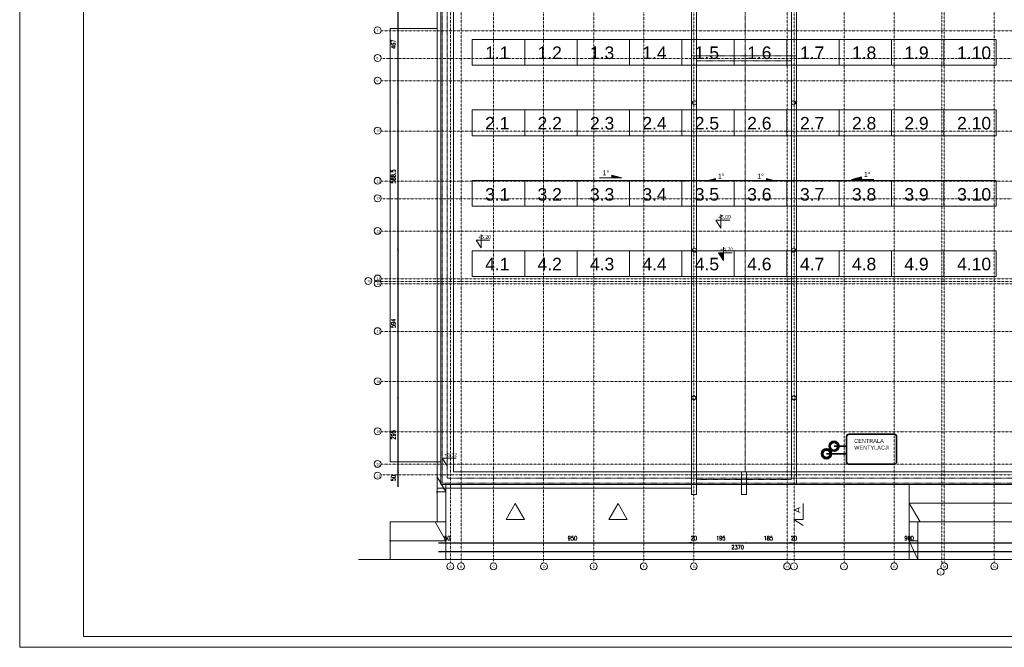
# Model space of a CAD drawing. Header units: millimetres. Extents: x -115268 to 140687, y -37779 to 24471.
# Tile 235 of 256: x 49908 to 53840, y 10785 to 13290. Entities that reach past the tile are written whole.
import ezdxf
from ezdxf.enums import TextEntityAlignment as Align

# ---------------------------------------------------------------- set-up
doc = ezdxf.new("R2010")
doc.units = ezdxf.units.MM
doc.header["$PDMODE"] = 2
doc.header["$PDSIZE"] = 1
for name, pattern in [('0.5_0.5', [10, 5, -5]), ('B$GRUBA', [0]), ('DASHDOT', [1, 0.5, -0.25, 0, -0.25])]:
    doc.linetypes.add(name, pattern=pattern)
doc.layers.get('0').update_dxf_attribs({"lineweight": 9})
for name, color, linetype, lineweight in [('A_CIENKA', 7, 'Continuous', 9), ('A_HATCH', 8, 'Continuous', 9), ('A_OSIE', 1, 'DASHDOT', 9), ('A_WIDOK', 253, 'Continuous', 9), ('\x9dciany', 7, 'Continuous', 9)]:
    doc.layers.add(name, color=color, linetype=linetype, lineweight=lineweight)
doc.layers.add('A_WYMIAR', color=253, linetype='Continuous', lineweight=5, transparency=0.2)
doc.styles.add('Arial', font='arial.ttf')
doc.styles.add('ARIAL 1.0', font='arial.ttf')
doc.styles.add('romans 1-100', font='romans.shx', dxfattribs={"width": 0.7, "height": 17})
doc.dimstyles.new('___SKALA_1_100', dxfattribs={"dimscale": 10, "dimtxt": 17, "dimasz": 0.8, "dimexe": 2, "dimexo": 2, "dimgap": 1, "dimtad": 1, "dimdec": 4, "dimrnd": 0.5, "dimdsep": 46, "dimtxsty": 'romans 1-100', "dimblk": 'ARCHTICK', "dimcen": 0.1, "dimdle": 1, "dimse1": 1, "dimse2": 1, "dimadec": 0, "dimazin": 0, "dimtfac": 1, "dimtdec": 4, "dimtix": 1, "dimtmove": 0, "dimatfit": 3, "dimldrblk": 'ARCHTICK', "dimfxl": 6, "dimfxlon": 1, "dimtolj": 1, "dimarcsym": 0})

# ---------------------------------------------------------------- blocks, each defined once
blk = doc.blocks.new('_ArchTick')
at = {"color": 0, "linetype": 'ByBlock', "const_width": 0.15}
blk.add_lwpolyline([(-0.5, -0.5), (0.5, 0.5)], dxfattribs=at)
blk = doc.blocks.new('*D1045')
at = {"layer": 'A_WYMIAR', "color": 0, "lineweight": -2, "transparency": 16777216}
blk.add_line((53970.4, 11166.1), (51580.4, 11166.1), dxfattribs=at)
at = {"layer": 'Defpoints', "color": 0, "transparency": 16777216}
for p in [(51590.4, 11435.2), (53960.4, 11435.2), (51590.4, 11166.1)]:
    blk.add_point(p, dxfattribs=at)
at = {"layer": 'A_WYMIAR', "color": 0, "lineweight": -2, "transparency": 16777216, "xscale": 8, "yscale": 8, "zscale": 8, "rotation": 180}
blk.add_blockref('_ArchTick', (51590.4, 11166.1), dxfattribs=at)
at = {"layer": 'A_WYMIAR', "color": 0, "lineweight": -2, "transparency": 16777216, "xscale": 8, "yscale": 8, "zscale": 8}
blk.add_blockref('_ArchTick', (53960.4, 11166.1), dxfattribs=at)
at = {"layer": 'A_WYMIAR', "color": 0, "transparency": 16777216, "insert": (52775.4, 11184.6), "char_height": 17, "attachment_point": 5, "style": 'romans 1-100'}
blk.add_mtext('\\A1;2370', dxfattribs=at)
blk = doc.blocks.new('*D1046')
at = {"layer": 'A_WYMIAR', "color": 0, "lineweight": -2, "transparency": 16777216}
blk.add_line((51580.4, 11202.1), (51650.5, 11202.1), dxfattribs=at)
at = {"layer": 'Defpoints', "color": 0, "transparency": 16777216}
for p in [(51590.4, 11488.2), (51640.5, 11488.2), (51640.5, 11202.1)]:
    blk.add_point(p, dxfattribs=at)
at = {"layer": 'A_WYMIAR', "color": 0, "lineweight": -2, "transparency": 16777216, "xscale": 8, "yscale": 8, "zscale": 8, "rotation": 180}
blk.add_blockref('_ArchTick', (51590.4, 11202.1), dxfattribs=at)
at = {"layer": 'A_WYMIAR', "color": 0, "lineweight": -2, "transparency": 16777216, "xscale": 8, "yscale": 8, "zscale": 8}
blk.add_blockref('_ArchTick', (51640.5, 11202.1), dxfattribs=at)
at = {"layer": 'A_WYMIAR', "color": 0, "transparency": 16777216, "insert": (51615.5, 11220.6), "char_height": 17, "attachment_point": 5, "style": 'romans 1-100'}
blk.add_mtext('\\A1;50', dxfattribs=at)
blk = doc.blocks.new('*D1047')
at = {"layer": 'A_WYMIAR', "color": 0, "lineweight": -2, "transparency": 16777216}
blk.add_line((51630.5, 11202.1), (52600.4, 11202.1), dxfattribs=at)
at = {"layer": 'Defpoints', "color": 0, "transparency": 16777216}
for p in [(51640.5, 11488.2), (52590.4, 11500.8), (52590.4, 11202.1)]:
    blk.add_point(p, dxfattribs=at)
at = {"layer": 'A_WYMIAR', "color": 0, "lineweight": -2, "transparency": 16777216, "xscale": 8, "yscale": 8, "zscale": 8, "rotation": 180}
blk.add_blockref('_ArchTick', (51640.5, 11202.1), dxfattribs=at)
at = {"layer": 'A_WYMIAR', "color": 0, "lineweight": -2, "transparency": 16777216, "xscale": 8, "yscale": 8, "zscale": 8}
blk.add_blockref('_ArchTick', (52590.4, 11202.1), dxfattribs=at)
at = {"layer": 'A_WYMIAR', "color": 0, "transparency": 16777216, "insert": (52115.5, 11220.6), "char_height": 17, "attachment_point": 5, "style": 'romans 1-100'}
blk.add_mtext('\\A1;950', dxfattribs=at)
blk = doc.blocks.new('*D1048')
at = {"layer": 'A_WYMIAR', "color": 0, "lineweight": -2, "transparency": 16777216}
for p, q in [((52590.4, 11202.1), (52582.4, 11202.1)), ((52590.4, 11202.1), (52610.4, 11202.1)), ((52610.4, 11202.1), (52618.4, 11202.1))]:
    blk.add_line(p, q, dxfattribs=at)
at = {"layer": 'Defpoints', "color": 0, "transparency": 16777216}
for p in [(52590.4, 11500.8), (52610.4, 11500.8), (52610.4, 11202.1)]:
    blk.add_point(p, dxfattribs=at)
at = {"layer": 'A_WYMIAR', "color": 0, "lineweight": -2, "transparency": 16777216, "xscale": 8, "yscale": 8, "zscale": 8}
blk.add_blockref('_ArchTick', (52590.4, 11202.1), dxfattribs=at)
at = {"layer": 'A_WYMIAR', "color": 0, "lineweight": -2, "transparency": 16777216, "xscale": 8, "yscale": 8, "zscale": 8, "rotation": 180}
blk.add_blockref('_ArchTick', (52610.4, 11202.1), dxfattribs=at)
at = {"layer": 'A_WYMIAR', "color": 0, "transparency": 16777216, "insert": (52600.4, 11220.6), "char_height": 17, "attachment_point": 5, "style": 'romans 1-100'}
blk.add_mtext('\\A1;20', dxfattribs=at)
blk = doc.blocks.new('*D1049')
at = {"layer": 'A_WYMIAR', "color": 0, "lineweight": -2, "transparency": 16777216}
blk.add_line((52600.4, 11202.1), (52815.4, 11202.1), dxfattribs=at)
at = {"layer": 'Defpoints', "color": 0, "transparency": 16777216}
for p in [(52610.4, 11500.8), (52805.4, 11507.1), (52805.4, 11202.1)]:
    blk.add_point(p, dxfattribs=at)
at = {"layer": 'A_WYMIAR', "color": 0, "lineweight": -2, "transparency": 16777216, "xscale": 8, "yscale": 8, "zscale": 8, "rotation": 180}
blk.add_blockref('_ArchTick', (52610.4, 11202.1), dxfattribs=at)
at = {"layer": 'A_WYMIAR', "color": 0, "lineweight": -2, "transparency": 16777216, "xscale": 8, "yscale": 8, "zscale": 8}
blk.add_blockref('_ArchTick', (52805.4, 11202.1), dxfattribs=at)
at = {"layer": 'A_WYMIAR', "color": 0, "transparency": 16777216, "insert": (52707.9, 11220.6), "char_height": 17, "attachment_point": 5, "style": 'romans 1-100'}
blk.add_mtext('\\A1;195', dxfattribs=at)
blk = doc.blocks.new('*D1050')
at = {"layer": 'A_WYMIAR', "color": 0, "lineweight": -2, "transparency": 16777216}
blk.add_line((52795.4, 11202.1), (53000.4, 11202.1), dxfattribs=at)
at = {"layer": 'Defpoints', "color": 0, "transparency": 16777216}
for p in [(52805.4, 11507.1), (52990.4, 11485.3), (52990.4, 11202.1)]:
    blk.add_point(p, dxfattribs=at)
at = {"layer": 'A_WYMIAR', "color": 0, "lineweight": -2, "transparency": 16777216, "xscale": 8, "yscale": 8, "zscale": 8, "rotation": 180}
blk.add_blockref('_ArchTick', (52805.4, 11202.1), dxfattribs=at)
at = {"layer": 'A_WYMIAR', "color": 0, "lineweight": -2, "transparency": 16777216, "xscale": 8, "yscale": 8, "zscale": 8}
blk.add_blockref('_ArchTick', (52990.4, 11202.1), dxfattribs=at)
at = {"layer": 'A_WYMIAR', "color": 0, "transparency": 16777216, "insert": (52897.9, 11220.6), "char_height": 17, "attachment_point": 5, "style": 'romans 1-100'}
blk.add_mtext('\\A1;185', dxfattribs=at)
blk = doc.blocks.new('*D1051')
at = {"layer": 'A_WYMIAR', "color": 0, "lineweight": -2, "transparency": 16777216}
for p, q in [((52990.4, 11202.1), (52982.4, 11202.1)), ((52990.4, 11202.1), (53010.4, 11202.1)), ((53010.4, 11202.1), (53018.4, 11202.1))]:
    blk.add_line(p, q, dxfattribs=at)
at = {"layer": 'Defpoints', "color": 0, "transparency": 16777216}
for p in [(52990.4, 11485.3), (53010.4, 11485.3), (53010.4, 11202.1)]:
    blk.add_point(p, dxfattribs=at)
at = {"layer": 'A_WYMIAR', "color": 0, "lineweight": -2, "transparency": 16777216, "xscale": 8, "yscale": 8, "zscale": 8}
blk.add_blockref('_ArchTick', (52990.4, 11202.1), dxfattribs=at)
at = {"layer": 'A_WYMIAR', "color": 0, "lineweight": -2, "transparency": 16777216, "xscale": 8, "yscale": 8, "zscale": 8, "rotation": 180}
blk.add_blockref('_ArchTick', (53010.4, 11202.1), dxfattribs=at)
at = {"layer": 'A_WYMIAR', "color": 0, "transparency": 16777216, "insert": (53000.4, 11220.6), "char_height": 17, "attachment_point": 5, "style": 'romans 1-100'}
blk.add_mtext('\\A1;20', dxfattribs=at)
blk = doc.blocks.new('*D1052')
at = {"layer": 'A_WYMIAR', "color": 0, "lineweight": -2, "transparency": 16777216}
blk.add_line((53000.4, 11202.1), (53920.3, 11202.1), dxfattribs=at)
at = {"layer": 'Defpoints', "color": 0, "transparency": 16777216}
for p in [(53010.4, 11485.3), (53910.3, 11492.6), (53910.3, 11202.1)]:
    blk.add_point(p, dxfattribs=at)
at = {"layer": 'A_WYMIAR', "color": 0, "lineweight": -2, "transparency": 16777216, "xscale": 8, "yscale": 8, "zscale": 8, "rotation": 180}
blk.add_blockref('_ArchTick', (53010.4, 11202.1), dxfattribs=at)
at = {"layer": 'A_WYMIAR', "color": 0, "lineweight": -2, "transparency": 16777216, "xscale": 8, "yscale": 8, "zscale": 8}
blk.add_blockref('_ArchTick', (53910.3, 11202.1), dxfattribs=at)
at = {"layer": 'A_WYMIAR', "color": 0, "transparency": 16777216, "insert": (53460.3, 11220.6), "char_height": 17, "attachment_point": 5, "style": 'romans 1-100'}
blk.add_mtext('\\A1;900', dxfattribs=at)
blk = doc.blocks.new('*D1054')
at = {"layer": 'A_WYMIAR', "color": 0, "lineweight": -2, "transparency": 16777216}
blk.add_line((51418.7, 11425.2), (51418.7, 11495.3), dxfattribs=at)
at = {"layer": 'Defpoints', "color": 0, "transparency": 16777216}
for p in [(51418.7, 11485.3), (51670.4, 11485.3), (51670.4, 11435.2)]:
    blk.add_point(p, dxfattribs=at)
at = {"layer": 'A_WYMIAR', "color": 0, "lineweight": -2, "transparency": 16777216, "xscale": 8, "yscale": 8, "zscale": 8}
for p, rotation in [((51418.7, 11485.3), 90), ((51418.7, 11435.2), 270)]:
    blk.add_blockref('_ArchTick', p, dxfattribs=dict(at, rotation=rotation))
at = {"layer": 'A_WYMIAR', "color": 0, "transparency": 16777216, "insert": (51400.2, 11460.2), "char_height": 17, "attachment_point": 5, "rotation": 90, "style": 'romans 1-100'}
blk.add_mtext('\\A1;50', dxfattribs=at)
blk = doc.blocks.new('*D1055')
at = {"layer": 'A_WYMIAR', "color": 0, "lineweight": -2, "transparency": 16777216}
blk.add_line((51418.7, 11475.3), (51418.7, 11790.5), dxfattribs=at)
at = {"layer": 'Defpoints', "color": 0, "transparency": 16777216}
for p in [(51418.7, 11780.5), (52600.4, 11780.5), (51670.4, 11485.3)]:
    blk.add_point(p, dxfattribs=at)
at = {"layer": 'A_WYMIAR', "color": 0, "lineweight": -2, "transparency": 16777216, "xscale": 8, "yscale": 8, "zscale": 8}
for p, rotation in [((51418.7, 11780.5), 90), ((51418.7, 11485.3), 270)]:
    blk.add_blockref('_ArchTick', p, dxfattribs=dict(at, rotation=rotation))
at = {"layer": 'A_WYMIAR', "color": 0, "transparency": 16777216, "insert": (51400.2, 11632.9), "char_height": 17, "attachment_point": 5, "rotation": 90, "style": 'romans 1-100'}
blk.add_mtext('\\A1;295', dxfattribs=at)
blk = doc.blocks.new('*D1056')
at = {"layer": 'A_WYMIAR', "color": 0, "lineweight": -2, "transparency": 16777216}
blk.add_line((51418.7, 11770.5), (51418.7, 12384.7), dxfattribs=at)
at = {"layer": 'Defpoints', "color": 0, "transparency": 16777216}
for p in [(51418.7, 12374.7), (52602.4, 12374.7), (52600.4, 11780.5)]:
    blk.add_point(p, dxfattribs=at)
at = {"layer": 'A_WYMIAR', "color": 0, "lineweight": -2, "transparency": 16777216, "xscale": 8, "yscale": 8, "zscale": 8}
for p, rotation in [((51418.7, 12374.7), 90), ((51418.7, 11780.5), 270)]:
    blk.add_blockref('_ArchTick', p, dxfattribs=dict(at, rotation=rotation))
at = {"layer": 'A_WYMIAR', "color": 0, "transparency": 16777216, "insert": (51400.2, 12077.6), "char_height": 17, "attachment_point": 5, "rotation": 90, "style": 'romans 1-100'}
blk.add_mtext('\\A1;594', dxfattribs=at)
blk = doc.blocks.new('*D1057')
at = {"layer": 'A_WYMIAR', "color": 0, "lineweight": -2, "transparency": 16777216}
blk.add_line((51418.7, 12359.7), (51418.7, 12968.4), dxfattribs=at)
at = {"layer": 'Defpoints', "color": 0, "transparency": 16777216}
for p in [(51418.7, 12958.4), (52602.4, 12958.4), (52602.4, 12369.7)]:
    blk.add_point(p, dxfattribs=at)
at = {"layer": 'A_WYMIAR', "color": 0, "lineweight": -2, "transparency": 16777216, "xscale": 8, "yscale": 8, "zscale": 8}
for p, rotation in [((51418.7, 12958.4), 90), ((51418.7, 12369.7), 270)]:
    blk.add_blockref('_ArchTick', p, dxfattribs=dict(at, rotation=rotation))
at = {"layer": 'A_WYMIAR', "color": 0, "transparency": 16777216, "insert": (51400.2, 12664), "char_height": 17, "attachment_point": 5, "rotation": 90, "style": 'romans 1-100'}
blk.add_mtext('\\A1;588.5', dxfattribs=at)
blk = doc.blocks.new('*D1058')
at = {"layer": 'A_WYMIAR', "color": 0, "lineweight": -2, "transparency": 16777216}
blk.add_line((51418.7, 12948.4), (51418.7, 13435.2), dxfattribs=at)
at = {"layer": 'Defpoints', "color": 0, "transparency": 16777216}
for p in [(51418.7, 13425.2), (52590.4, 13425.2), (52602.4, 12958.4)]:
    blk.add_point(p, dxfattribs=at)
at = {"layer": 'A_WYMIAR', "color": 0, "lineweight": -2, "transparency": 16777216, "xscale": 8, "yscale": 8, "zscale": 8}
for p, rotation in [((51418.7, 13425.2), 90), ((51418.7, 12958.4), 270)]:
    blk.add_blockref('_ArchTick', p, dxfattribs=dict(at, rotation=rotation))
at = {"layer": 'A_WYMIAR', "color": 0, "transparency": 16777216, "insert": (51400.2, 13191.8), "char_height": 17, "attachment_point": 5, "rotation": 90, "style": 'romans 1-100'}
blk.add_mtext('\\A1;467', dxfattribs=at)

msp = doc.modelspace()

# ---------------------------------------------------------------- hatches: boundary and pattern name
at = {"layer": 'A_CIENKA', "transparency": 33554687}
h = msp.add_hatch(color=256, dxfattribs=at)
h.dxf.hatch_style = 1
h.paths.add_polyline_path([(52273.21023, 12669.63452), (52313.21023, 12658.63452), (52273.21023, 12658.63452), (52273.21023, 12659.63452)])
h = msp.add_hatch(color=256, dxfattribs=at)
h.dxf.hatch_style = 1
h.paths.add_polyline_path([(52686.34822, 12656.18791), (52646.34822, 12645.18791), (52686.34822, 12645.18791), (52686.34822, 12646.18791)])
h = msp.add_hatch(color=256, dxfattribs=at)
h.dxf.hatch_style = 1
h.paths.add_polyline_path([(52890.94072, 12656.18791), (52930.94072, 12645.18791), (52890.94072, 12645.18791), (52890.94072, 12646.18791)])
h = msp.add_hatch(color=256, dxfattribs=at)
h.dxf.hatch_style = 1
h.paths.add_polyline_path([(53269.66417, 12662.86783), (53229.66417, 12651.86783), (53269.66417, 12651.86783), (53269.66417, 12652.86783)])
h = msp.add_hatch(color=256, dxfattribs=at)
h.dxf.hatch_style = 1
h.paths.add_polyline_path([(52718.18834, 12359.37188), (52698.18834, 12359.37188), (52718.18834, 12328.5888)])

# ---------------------------------------------------------------- linework, layer by layer
for p, q in [((53460.39926, 11285.18791), (53460.39926, 11435.18791)), ((53460.39926, 11360.18791), (53960.39926, 11360.18791)), ((53460.39926, 11360.18791), (53503.70053, 11285.18791)), ((53960.39926, 11285.18791), (53460.39926, 11285.18791)), ((53460.39926, 11135.18791), (53460.39926, 11285.18791)), ((53495.39926, 11135.18791), (53495.39926, 11285.18791)), ((53495.39926, 11210.18791), (53460.39926, 11210.18791)), ((53460.39926, 11210.18791), (53495.39926, 11135.18791))]:
    msp.add_line(p, q)
at = {"layer": 'A_CIENKA'}
for p, q in [((52590.39926, 11485.29756), (52590.39926, 13425.18791)), ((52610.39926, 11485.29756), (52610.39926, 13425.18791)), ((52990.39926, 13425.18791), (52990.39926, 11485.29756)), ((53010.39926, 11485.29756), (53010.39926, 13425.18791)), ((52273.21023, 12659.63452), (52273.21023, 12669.63452)), ((52273.21023, 12669.63452), (52313.21023, 12658.63452)), ((52223.21023, 12658.63452), (52313.21023, 12658.63452)), ((52273.21023, 12658.63452), (52273.21023, 12659.63452)), ((52686.34822, 12656.18791), (52646.34822, 12645.18791)), ((52736.34822, 12645.18791), (52646.34822, 12645.18791)), ((52686.34822, 12646.18791), (52686.34822, 12656.18791)), ((52686.34822, 12645.18791), (52686.34822, 12646.18791)), ((52840.94072, 12645.18791), (52930.94072, 12645.18791)), ((52890.94072, 12646.18791), (52890.94072, 12656.18791)), ((52890.94072, 12656.18791), (52930.94072, 12645.18791)), ((52890.94072, 12645.18791), (52890.94072, 12646.18791)), ((53269.66417, 12662.86783), (53229.66417, 12651.86783)), ((53319.66417, 12651.86783), (53229.66417, 12651.86783)), ((53269.66417, 12652.86783), (53269.66417, 12662.86783)), ((53269.66417, 12651.86783), (53269.66417, 12652.86783)), ((51615.50891, 11562.81759), (51615.50891, 11509.38944)), ((51615.50891, 11540.17252), (51595.50891, 11540.17252)), ((51595.50891, 11540.17252), (51615.50891, 11509.38944)), ((51615.50891, 11540.17252), (51650.4193, 11540.17252)), ((54110.39926, 11135.18791), (51261.47989, 11135.18791))]:
    msp.add_line(p, q, dxfattribs=at)
at = {"layer": 'A_CIENKA', "linetype": '0.5_0.5', "ltscale": 0.02}
msp.add_line((52805.39926, 11485.29756), (52805.39926, 13425.18791), dxfattribs=at)
at = {"layer": 'A_CIENKA', "linetype": '0.5_0.5'}
msp.add_line((53010.39926, 12645.18791), (53010.39926, 11485.29756), dxfattribs=at)
at = {"layer": 'A_CIENKA', "lineweight": 35, "ltscale": 0.2}
for p, q in [((53210.2896, 11625.29756), (53210.2896, 11525.29756)), ((53400.2896, 11635.29756), (53220.2896, 11635.29756)), ((53410.2896, 11625.29756), (53410.2896, 11525.29756)), ((53400.2896, 11515.29756), (53220.2896, 11515.29756))]:
    msp.add_line(p, q, dxfattribs=at)
at = {"layer": 'A_CIENKA'}
for points in [[(49907.66685, 14985.39425), (55847.66685, 14985.39425), (55847.66685, 10784.96568), (49907.66685, 10784.96568), (49907.66685, 14985.39425)], [(51575.39926, 13435.18791), (51575.39926, 11420.18791), (52590.39926, 11420.18791)], [(52708.77441, 12511.59154), (52708.77441, 12458.16339), (52688.77441, 12488.94648), (52708.77441, 12488.94648), (52743.6848, 12488.94648)], [(51750.9152, 12432.01695), (51750.9152, 12378.5888), (51730.9152, 12409.37188), (51750.9152, 12409.37188), (51785.8256, 12409.37188)], [(52718.18834, 12382.01695), (52718.18834, 12328.5888), (52698.18834, 12359.37188), (52718.18834, 12359.37188), (52753.09873, 12359.37188)], [(53036.52276, 11358.34968), (53036.52276, 11294.96387), (52999.92694, 11294.96387), (53036.52276, 11271.10205)]]:
    msp.add_lwpolyline(points, dxfattribs=at)
for points in [[(50162.23828, 14942.96568), (55799.31832, 14942.96568), (55799.31832, 10827.39425), (50162.23828, 10827.39425)], [(51886.8097, 11358.34968), (51850.21388, 11294.96387), (51923.40552, 11294.96387)], [(52297.48541, 11358.34968), (52260.8896, 11294.96387), (52334.08123, 11294.96387)]]:
    msp.add_lwpolyline(points, close=True, dxfattribs=at)
at = {"layer": 'A_CIENKA', "ltscale": 0.2}
msp.add_lwpolyline([(53210.39926, 13855.18791), (53960.39926, 13855.18791), (53960.39926, 11435.18791), (51590.39926, 11435.18791), (51590.39926, 13855.18791), (53210.39926, 13855.18791)], dxfattribs=at)
msp.add_lwpolyline([(51640.50891, 13805.07825), (53910.2896, 13805.07825), (53910.2896, 11485.29756), (51640.50891, 11485.29756)], close=True, dxfattribs=at)
at = {"layer": 'A_CIENKA', "color": 8}
for points in [[(51924.68855, 13107.65728), (51715.38855, 13107.65728), (51715.38855, 13210.43258), (51924.68855, 13210.43258), (51924.68855, 13107.65728)], [(52133.98855, 13107.65728), (51924.68855, 13107.65728), (51924.68855, 13210.43258), (52133.98855, 13210.43258), (52133.98855, 13107.65728)], [(52343.28855, 13107.65728), (52133.98855, 13107.65728), (52133.98855, 13210.43258), (52343.28855, 13210.43258), (52343.28855, 13107.65728)], [(52552.58855, 13107.65728), (52343.28855, 13107.65728), (52343.28855, 13210.43258), (52552.58855, 13210.43258), (52552.58855, 13107.65728)], [(52761.88855, 13107.65728), (52552.58855, 13107.65728), (52552.58855, 13210.43258), (52761.88855, 13210.43258), (52761.88855, 13107.65728)], [(52971.18855, 13107.65728), (52761.88855, 13107.65728), (52761.88855, 13210.43258), (52971.18855, 13210.43258), (52971.18855, 13107.65728)], [(53180.48855, 13107.65728), (52971.18855, 13107.65728), (52971.18855, 13210.43258), (53180.48855, 13210.43258), (53180.48855, 13107.65728)], [(53389.78855, 13107.65728), (53180.48855, 13107.65728), (53180.48855, 13210.43258), (53389.78855, 13210.43258), (53389.78855, 13107.65728)], [(53599.08855, 13107.65728), (53389.78855, 13107.65728), (53389.78855, 13210.43258), (53599.08855, 13210.43258), (53599.08855, 13107.65728)], [(53808.38855, 13107.65728), (53599.08855, 13107.65728), (53599.08855, 13210.43258), (53808.38855, 13210.43258), (53808.38855, 13107.65728)], [(51924.68855, 12826.53677), (51715.38855, 12826.53677), (51715.38855, 12929.31207), (51924.68855, 12929.31207), (51924.68855, 12826.53677)], [(52133.98855, 12826.53677), (51924.68855, 12826.53677), (51924.68855, 12929.31207), (52133.98855, 12929.31207), (52133.98855, 12826.53677)], [(52343.28855, 12826.53677), (52133.98855, 12826.53677), (52133.98855, 12929.31207), (52343.28855, 12929.31207), (52343.28855, 12826.53677)], [(52552.58855, 12826.53677), (52343.28855, 12826.53677), (52343.28855, 12929.31207), (52552.58855, 12929.31207), (52552.58855, 12826.53677)], [(52761.88855, 12826.53677), (52552.58855, 12826.53677), (52552.58855, 12929.31207), (52761.88855, 12929.31207), (52761.88855, 12826.53677)], [(52971.18855, 12826.53677), (52761.88855, 12826.53677), (52761.88855, 12929.31207), (52971.18855, 12929.31207), (52971.18855, 12826.53677)], [(53180.48855, 12826.53677), (52971.18855, 12826.53677), (52971.18855, 12929.31207), (53180.48855, 12929.31207), (53180.48855, 12826.53677)], [(53389.78855, 12826.53677), (53180.48855, 12826.53677), (53180.48855, 12929.31207), (53389.78855, 12929.31207), (53389.78855, 12826.53677)], [(53599.08855, 12826.53677), (53389.78855, 12826.53677), (53389.78855, 12929.31207), (53599.08855, 12929.31207), (53599.08855, 12826.53677)], [(53808.38855, 12826.53677), (53599.08855, 12826.53677), (53599.08855, 12929.31207), (53808.38855, 12929.31207), (53808.38855, 12826.53677)], [(51924.68855, 12545.41626), (51715.38855, 12545.41626), (51715.38855, 12648.19156), (51924.68855, 12648.19156), (51924.68855, 12545.41626)], [(52133.98855, 12545.41626), (51924.68855, 12545.41626), (51924.68855, 12648.19156), (52133.98855, 12648.19156), (52133.98855, 12545.41626)], [(52343.28855, 12545.41626), (52133.98855, 12545.41626), (52133.98855, 12648.19156), (52343.28855, 12648.19156), (52343.28855, 12545.41626)], [(52552.58855, 12545.41626), (52343.28855, 12545.41626), (52343.28855, 12648.19156), (52552.58855, 12648.19156), (52552.58855, 12545.41626)], [(52761.88855, 12545.41626), (52552.58855, 12545.41626), (52552.58855, 12648.19156), (52761.88855, 12648.19156), (52761.88855, 12545.41626)], [(52971.18855, 12545.41626), (52761.88855, 12545.41626), (52761.88855, 12648.19156), (52971.18855, 12648.19156), (52971.18855, 12545.41626)], [(53180.48855, 12545.41626), (52971.18855, 12545.41626), (52971.18855, 12648.19156), (53180.48855, 12648.19156), (53180.48855, 12545.41626)], [(53389.78855, 12545.41626), (53180.48855, 12545.41626), (53180.48855, 12648.19156), (53389.78855, 12648.19156), (53389.78855, 12545.41626)], [(53599.08855, 12545.41626), (53389.78855, 12545.41626), (53389.78855, 12648.19156), (53599.08855, 12648.19156), (53599.08855, 12545.41626)], [(53808.38855, 12545.41626), (53599.08855, 12545.41626), (53599.08855, 12648.19156), (53808.38855, 12648.19156), (53808.38855, 12545.41626)], [(51924.68855, 12264.29575), (51715.38855, 12264.29575), (51715.38855, 12367.07105), (51924.68855, 12367.07105), (51924.68855, 12264.29575)], [(52133.98855, 12264.29575), (51924.68855, 12264.29575), (51924.68855, 12367.07105), (52133.98855, 12367.07105), (52133.98855, 12264.29575)], [(52343.28855, 12264.29575), (52133.98855, 12264.29575), (52133.98855, 12367.07105), (52343.28855, 12367.07105), (52343.28855, 12264.29575)], [(52552.58855, 12264.29575), (52343.28855, 12264.29575), (52343.28855, 12367.07105), (52552.58855, 12367.07105), (52552.58855, 12264.29575)], [(52761.88855, 12264.29575), (52552.58855, 12264.29575), (52552.58855, 12367.07105), (52761.88855, 12367.07105), (52761.88855, 12264.29575)], [(52971.18855, 12264.29575), (52761.88855, 12264.29575), (52761.88855, 12367.07105), (52971.18855, 12367.07105), (52971.18855, 12264.29575)], [(53180.48855, 12264.29575), (52971.18855, 12264.29575), (52971.18855, 12367.07105), (53180.48855, 12367.07105), (53180.48855, 12264.29575)], [(53389.78855, 12264.29575), (53180.48855, 12264.29575), (53180.48855, 12367.07105), (53389.78855, 12367.07105), (53389.78855, 12264.29575)], [(53599.08855, 12264.29575), (53389.78855, 12264.29575), (53389.78855, 12367.07105), (53599.08855, 12367.07105), (53599.08855, 12264.29575)], [(53808.38855, 12264.29575), (53599.08855, 12264.29575), (53599.08855, 12367.07105), (53808.38855, 12367.07105), (53808.38855, 12264.29575)]]:
    msp.add_lwpolyline(points, dxfattribs=at)
at = {"layer": 'A_CIENKA'}
for centre in [(52602.39926, 12958.36218), (52998.39926, 12958.36218), (52602.39926, 12369.72439), (52998.39926, 12369.72439), (52600.39926, 11780.50415), (53000.39926, 11780.50415)]:
    msp.add_circle(centre, 8, dxfattribs=at)
at = {"layer": 'A_CIENKA', "lineweight": 35, "ltscale": 0.2}
for centre, start, end in [((53220.2896, 11625.29756), 90, 180), ((53400.2896, 11625.29756), 360, 90), ((53220.2896, 11525.29756), 180, 270), ((53400.2896, 11525.29756), 270, 360)]:
    msp.add_arc(centre, 10, start, end, dxfattribs=at)
at = {"layer": 'A_HATCH'}
for centre in [(51337.25793, 13246.90756), (51337.25793, 13136.90756), (51337.25793, 13046.90756), (51337.25793, 12846.90756), (51337.25793, 12646.90756), (51337.25793, 12576.90756), (51337.25793, 12446.90756), (51337.25793, 12256.90756), (51300.13453, 12246.90756), (51337.25793, 12236.90756), (51337.25793, 12046.90756), (51337.25793, 11846.90756), (51337.25793, 11646.90756), (51337.25793, 11516.90756), (51337.44014, 11469.88609), (51627.89926, 11107.92473), (51670.39926, 11107.92473), (51800.1866, 11107.92473), (52001.8146, 11107.92473), (52200.39926, 11107.92473), (52400.39926, 11107.92473), (52600.39926, 11107.92473), (52972.89926, 11107.92473), (53000.39926, 11107.92473), (53200.39926, 11107.92473), (53400.39926, 11107.92473), (53586.22649, 11086.14301), (53600.39926, 11107.92473), (53800.39926, 11107.92473)]:
    msp.add_circle(centre, 13.62687, dxfattribs=at)
at = {"layer": 'A_OSIE', "ltscale": 0.3}
for p, q in [((51627.89926, 14168.82422), (51627.89926, 11121.5516)), ((51350.77586, 11472.68791), (54252.10266, 11472.68791))]:
    msp.add_line(p, q, dxfattribs=at)
at = {"layer": 'A_OSIE', "ltscale": 0.3, "transparency": 33554534}
for p, q in [((51670.39926, 14168.82422), (51670.39926, 11121.5516)), ((51800.39926, 11121.5516), (51800.15244, 14168.82426)), ((52000.39926, 11121.5516), (52000.39926, 14168.89792)), ((52200.39926, 11121.5516), (52200.39926, 14168.82422)), ((52400.39926, 11121.5516), (52400.39926, 14168.82422)), ((52600.39926, 11121.5516), (52600.39926, 14168.82422)), ((52972.89926, 14168.82422), (52972.89926, 11121.5516)), ((53000.39926, 11121.5516), (53000.39926, 14168.82422)), ((53200.39926, 14168.82422), (53200.39926, 11121.5516)), ((53400.39926, 14168.82422), (53400.39926, 11121.5516)), ((53590.39926, 14173.06859), (53590.39926, 11115.2089)), ((53600.39926, 14168.82422), (53600.39926, 11121.5516)), ((53800.39926, 14168.82422), (53800.39926, 11121.5516)), ((54251.73825, 13245.18791), (51350.77586, 13245.18791)), ((51350.77586, 13135.18791), (54251.73825, 13135.18791)), ((54251.73825, 13045.18791), (51350.77586, 13045.18791)), ((54251.73825, 12845.18791), (51350.77586, 12845.18791)), ((54251.73825, 12645.18791), (51350.77586, 12645.18791)), ((51350.77586, 12575.18791), (54251.73825, 12575.18791)), ((54251.73825, 12445.18791), (51350.77586, 12445.18791)), ((54251.73825, 12255.18791), (51350.77586, 12255.18791)), ((54254.43363, 12245.18791), (51350.77586, 12245.18791)), ((54251.73825, 12235.18791), (51350.77586, 12235.18791)), ((54251.73825, 12045.18791), (51350.77586, 12045.18791)), ((54251.73825, 11845.18791), (51350.77586, 11845.18791)), ((54251.73825, 11645.18791), (51350.77586, 11645.18791)), ((54251.73825, 11515.18791), (51350.77586, 11515.18791))]:
    msp.add_line(p, q, dxfattribs=at)
at = {"layer": 'A_WIDOK', "linetype": '0.5_0.5'}
for p in [(51590.39926, 13435.18791), (52590.39926, 11435.18791)]:
    msp.add_line(p, (51590.39926, 11435.18791), dxfattribs=at)
at = {"layer": 'A_WIDOK', "linetype": '0.5_0.5', "ltscale": 0.02}
for points in [[(51595.50891, 13850.07825), (53955.2896, 13850.07825), (53955.2896, 11440.29756), (51595.50891, 11440.29756)], [(51615.50891, 13830.07825), (53935.2896, 13830.07825), (53935.2896, 11460.29756), (51615.50891, 11460.29756)], [(52590.39926, 13145.18791), (53010.39926, 13145.18791), (53010.39926, 11435.18791), (52590.39926, 11435.18791)], [(52610.39926, 13125.18791), (52990.39926, 13125.18791), (52990.39926, 11455.18791), (52610.39926, 11455.18791)]]:
    msp.add_lwpolyline(points, close=True, dxfattribs=at)
at = {"layer": 'A_WYMIAR', "color": 5, "lineweight": 35}
msp.add_line((53160.2896, 11587.29396), (53210.2896, 11587.29396), dxfattribs=at)
at = {"layer": 'A_WYMIAR', "color": 1, "lineweight": 35}
msp.add_line((53130.2896, 11557.29396), (53210.2896, 11557.29396), dxfattribs=at)
at = {"layer": 'A_WYMIAR', "color": 5, "lineweight": 35}
for radius in [20, 15]:
    msp.add_circle((53160.2896, 11587.29396), radius, dxfattribs=at)
at = {"layer": 'A_WYMIAR', "color": 1, "lineweight": 35}
for radius in [20, 15]:
    msp.add_circle((53130.2896, 11557.29396), radius, dxfattribs=at)
at = {"layer": '\x9dciany'}
for p, q in [((51387.89926, 13255.18791), (51387.89926, 11525.18791)), ((51387.89926, 13255.18791), (51575.39926, 13255.18791)), ((51387.89926, 11525.18791), (51590.39926, 11525.18791)), ((51575.39926, 11525.18791), (51575.39926, 11285.18791)), ((51610.39926, 11405.18791), (51575.39926, 11465.80968)), ((51575.39926, 11405.18791), (51610.39926, 11405.18791)), ((51610.39926, 11435.18791), (51610.39926, 11285.18791)), ((51387.89926, 11285.18791), (51387.89926, 11135.18791)), ((51610.39926, 11285.18791), (51387.89926, 11285.18791)), ((51610.39926, 11210.18791), (51567.09799, 11285.18791)), ((51610.39926, 11285.18791), (51610.39926, 11135.18791)), ((51387.89926, 11210.18791), (51610.39926, 11210.18791))]:
    msp.add_line(p, q, dxfattribs=at)
for points in [[(52610.39926, 11395.18791), (52610.39926, 11485.18791), (52590.39926, 11485.18791), (52590.39926, 11395.18791)], [(52810.39926, 11395.18791), (52810.39926, 11485.18791), (52790.39926, 11485.18791), (52790.39926, 11395.18791)]]:
    msp.add_lwpolyline(points, close=True, dxfattribs=at)
for centre in [(51575.39926, 11405.18791), (51387.89926, 11210.18791)]:
    msp.add_circle(centre, 2, dxfattribs=at)

# ---------------------------------------------------------------- texts
at = {"style": 'Arial', "width": 1.001249}
msp.add_text('A', height=25, rotation=90, dxfattribs=at).set_placement((53025.87405, 11321.1812), (53025.87405, 11344.5562), align=Align.FIT)
at = {"layer": 'A_CIENKA', "color": 8, "linetype": 'B$GRUBA', "style": 'ARIAL 1.0'}
for s, p in [('1.1', (51766.8315, 13132.71693)), ('1.2', (51976.1315, 13132.71693)), ('1.3', (52185.4315, 13132.71693)), ('1.4', (52394.7315, 13132.71693)), ('1.5', (52604.0315, 13132.71693)), ('1.6', (52813.3315, 13132.71693)), ('1.7', (53024.3422, 13132.71693)), ('1.8', (53231.9315, 13132.71693)), ('1.9', (53441.2315, 13132.71693)), ('1.10', (53651.8422, 13132.71693)), ('2.1', (51766.8315, 12851.59642)), ('2.2', (51976.1315, 12851.59642)), ('2.3', (52185.4315, 12851.59642)), ('2.4', (52394.7315, 12851.59642)), ('2.5', (52604.0315, 12851.59642)), ('2.6', (52813.3315, 12851.59642)), ('2.7', (53024.3422, 12851.59642)), ('2.8', (53231.9315, 12851.59642)), ('2.9', (53441.2315, 12851.59642)), ('2.10', (53651.8422, 12851.59642)), ('3.1', (51766.8315, 12567.47225)), ('3.2', (51976.1315, 12567.47225)), ('3.3', (52185.4315, 12567.47225)), ('3.4', (52394.7315, 12567.47225)), ('3.5', (52604.0315, 12567.47225)), ('3.6', (52813.3315, 12567.47225)), ('3.7', (53024.3422, 12567.47225)), ('3.8', (53231.9315, 12567.47225)), ('3.9', (53441.2315, 12567.47225)), ('3.10', (53651.8422, 12567.47225)), ('4.1', (51766.8315, 12289.3554)), ('4.2', (51976.1315, 12289.3554)), ('4.3', (52185.4315, 12289.3554)), ('4.4', (52394.7315, 12289.3554)), ('4.5', (52604.0315, 12289.3554)), ('4.6', (52813.3315, 12289.3554)), ('4.7', (53024.3422, 12289.3554)), ('4.8', (53231.9315, 12289.3554)), ('4.9', (53441.2315, 12289.3554)), ('4.10', (53651.8422, 12289.3554))]:
    msp.add_text(s, height=50, dxfattribs=at).set_placement(p)
at = {"layer": 'A_CIENKA', "attachment_point": 1}
for s, width, insert, char_height in [('1%%D', 260, (52235.91631, 12688.63452), 20), ('1%%D', 260, (52696.34822, 12675.18791), 20), ('1%%D', 260, (52853.6468, 12675.18791), 20), ('1%%D', 260, (53279.66417, 12681.86783), 20), ('+5,00', 48.770906, (52695.78616, 12509.5622), 15), ('+5,20', 48.770906, (51737.92696, 12429.98761), 15), ('+4,70', 48.770906, (52705.2001, 12379.98761), 15), ('+6,32', 104.1528188, (51602.52067, 11560.78825), 15)]:
    msp.add_mtext_dynamic_manual_height_columns(s, width=width, gutter_width=17.5, heights=[0], dxfattribs=dict(at, insert=insert, char_height=char_height))
at = {"layer": 'A_HATCH', "char_height": 10, "attachment_point": 1, "style": 'Arial'}
for s, insert in [('7', (51332.4687, 13250.8584)), ('8', (51332.4687, 13140.8584)), ('9', (51332.4687, 13050.8584)), ('10', (51332.4687, 12850.8584)), ('11', (51332.4687, 12650.8584)), ('12', (51332.4687, 12580.8584)), ('13', (51332.4687, 12450.8584)), ('15', (51295.3453, 12250.8584)), ('14', (51332.4687, 12260.8584)), ('16', (51332.4687, 12240.8584)), ('17', (51332.4687, 12050.8584)), ('18', (51332.4687, 11850.8584)), ('19', (51332.4687, 11650.8584)), ('20', (51332.4687, 11520.8584)), ('21', (51332.65091, 11473.83693)), ('A', (51623.11002, 11111.87557)), (' B', (51662.1493, 11111.87557)), (' C', (51791.93664, 11111.87557)), (' D', (51993.56464, 11111.87557)), (' E', (52192.1493, 11111.87557)), (' F', (52392.1493, 11111.87557)), (' G', (52592.1493, 11111.87557)), (' H', (52964.6493, 11111.87557)), ('  I', (52992.1493, 11111.87557)), (' J', (53192.1493, 11111.87557)), (' K', (53392.1493, 11111.87557)), (' M', (53592.1493, 11111.87557)), (' N', (53792.1493, 11111.87557)), (' L', (53577.97653, 11090.09385))]:
    msp.add_mtext_dynamic_manual_height_columns(s, width=473.6976626, gutter_width=1.25, heights=[0], dxfattribs=dict(at, insert=insert))
at = {"layer": 'A_WYMIAR', "color": 7, "lineweight": 35}
for s, p in [('CENTRALA ', (53240.901, 11600.69888)), ('WENTYLACJI', (53240.901, 11573.69984))]:
    msp.add_text(s, height=16, rotation=360, dxfattribs=at).set_placement(p)

# ---------------------------------------------------------------- dimensions: what is measured, and where the dimension line sits
at = {"layer": 'A_WYMIAR'}
for base, p1, p2, picture, middle in [((51418.65561, 13425.18791), (52602.39926, 12958.36218), (52590.39926, 13425.18791), '*D1058', (51400.15561, 13191.77504)), ((51418.65561, 12958.36218), (52602.39926, 12369.72439), (52602.39926, 12958.36218), '*D1057', (51400.15561, 12664.04329)), ((51418.65561, 12374.72439), (52600.39926, 11780.50415), (52602.39926, 12374.72439), '*D1056', (51400.15561, 12077.61427)), ((51418.65561, 11780.50415), (51670.39926, 11485.29756), (52600.39926, 11780.50415), '*D1055', (51400.15561, 11632.90086))]:
    dim = msp.add_linear_dim(base=base, p1=p1, p2=p2, angle=90, dimstyle='___SKALA_1_100', override={"dimtmove": 1}, dxfattribs=at)
    dim.commit()
    dim.dimension.update_dxf_attribs({"geometry": picture, "text_midpoint": middle})
dim = msp.add_linear_dim(base=(51418.65561, 11485.297559), p1=(51670.399256, 11435.187906), p2=(51670.399256, 11485.297559), angle=90, dimstyle='___SKALA_1_100', dxfattribs=at)
dim.commit()
dim.dimension.update_dxf_attribs({"geometry": '*D1054', "text_midpoint": (51400.15561, 11460.242732)})
for base, p1, p2, picture, middle in [((51640.508909, 11202.090503), (51590.399256, 11488.215408), (51640.508909, 11488.215408), '*D1046', (51615.454082, 11220.590503)), ((51590.39926, 11166.11017), (53960.39926, 11435.18791), (51590.39926, 11435.18791), '*D1045', (52775.39926, 11184.61017))]:
    dim = msp.add_linear_dim(base=base, p1=p1, p2=p2, dimstyle='___SKALA_1_100', dxfattribs=at)
    dim.commit()
    dim.dimension.update_dxf_attribs({"geometry": picture, "text_midpoint": middle})
for base, p1, p2, picture, middle in [((52590.399256, 11202.090503), (51640.508909, 11488.215408), (52590.399256, 11500.773337), '*D1047', (52115.454082, 11220.590503)), ((52610.39926, 11202.0905), (52590.39926, 11500.77334), (52610.39926, 11500.77334), '*D1048', (52600.39926, 11220.5905)), ((52805.39926, 11202.0905), (52610.39926, 11500.77334), (52805.39926, 11507.12422), '*D1049', (52707.89926, 11220.5905)), ((52990.39926, 11202.0905), (52805.39926, 11507.12422), (52990.39926, 11485.29756), '*D1050', (52897.89926, 11220.5905)), ((53010.39926, 11202.0905), (52990.39926, 11485.29756), (53010.39926, 11485.29756), '*D1051', (53000.39926, 11220.5905)), ((53910.2896, 11202.0905), (53010.39926, 11485.29756), (53910.2896, 11492.55677), '*D1052', (53460.34443, 11220.5905))]:
    dim = msp.add_linear_dim(base=base, p1=p1, p2=p2, dimstyle='___SKALA_1_100', override={"dimtmove": 1}, dxfattribs=at)
    dim.commit()
    dim.dimension.update_dxf_attribs({"geometry": picture, "text_midpoint": middle})

doc.saveas('drawing.dxf')
